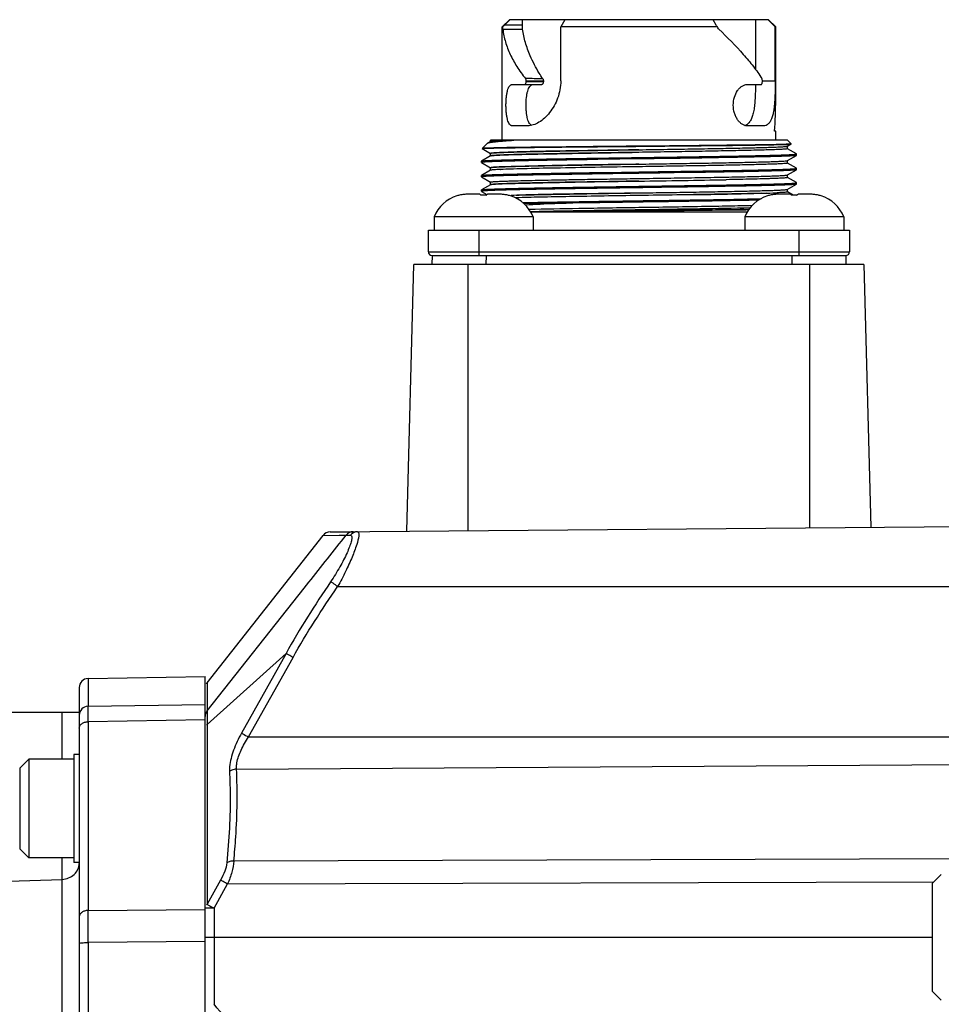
# Model space of a CAD drawing. Header units: millimetres. Extents: x 0 to 559, y 0 to 432.
# Tile 11 of 16: x 199 to 250, y 176 to 231. Entities that reach past the tile are written whole.
import ezdxf

# ---------------------------------------------------------------- set-up
doc = ezdxf.new("R2010")
doc.units = ezdxf.units.MM
doc.header["$LTSCALE"] = 30.734
doc.layers.add('ECM-B3M-C210DXF_CONTINUOUS_LINE', color=7, linetype='CONTINUOUS')
doc.layers.add('LQM37B48FFDBDXF_CONTINUOUS_LINE', color=7, linetype='CONTINUOUS')

msp = doc.modelspace()

# ---------------------------------------------------------------- linework, layer by layer
at = {"layer": 'ECM-B3M-C210DXF_CONTINUOUS_LINE', "color": 7, "linetype": 'Continuous'}
for p, q in [((223.428, 221.195), (223.428, 221.192)), ((224.699, 221.285), (224.069, 221.285)), ((225.758, 221.285), (225.129, 221.285)), ((226.4, 221.192), (226.4, 221.195)), ((240.688, 221.195), (240.688, 221.192)), ((241.959, 221.285), (241.329, 221.285)), ((243.018, 221.285), (242.389, 221.285)), ((243.66, 221.192), (243.66, 221.195)), ((222.164, 220.028), (222.164, 219.285)), ((227.664, 220.028), (222.164, 220.028)), ((227.664, 220.028), (227.664, 219.285)), ((239.424, 220.028), (239.424, 219.285)), ((244.924, 220.028), (239.424, 220.028)), ((244.924, 220.028), (244.924, 219.285)), ((222.053, 217.885), (222.044, 217.385)), ((224.575, 217.885), (242.512, 217.885)), ((245.035, 217.885), (245.044, 217.385)), ((220.656, 202.553), (221.044, 217.385)), ((246.044, 217.385), (221.044, 217.385)), ((246.044, 217.385), (246.426, 202.778)), ((216.386, 202.516), (257.841, 202.878)), ((216.411, 202.516), (217.67, 202.527)), ((209.551, 194.121), (215.997, 202.325)), ((215.997, 202.325), (216.89, 202.331)), ((216.89, 202.331), (217.281, 202.335)), ((202.935, 194.371), (209.444, 194.485)), ((209.444, 110.485), (209.444, 194.485)), ((202.444, 193.871), (202.444, 111.098)), ((202.444, 192.485), (170.144, 192.485)), ((199.144, 189.395), (199.644, 189.895)), ((199.644, 189.895), (199.644, 184.395)), ((202.144, 189.895), (199.644, 189.895)), ((202.144, 190.145), (202.144, 184.145)), ((202.444, 190.145), (202.144, 190.145)), ((199.144, 189.395), (199.144, 184.895)), ((199.144, 184.895), (199.644, 184.395)), ((202.144, 184.395), (199.644, 184.395)), ((202.444, 184.145), (202.144, 184.145)), ((250.344, 183.485), (249.844, 182.985)), ((249.844, 182.985), (249.844, 176.985)), ((250.344, 176.485), (249.844, 176.985))]:
    msp.add_line(p, q, dxfattribs=at)
at = {"layer": 'ECM-B3M-C210DXF_CONTINUOUS_LINE', "color": 9, "linetype": 'Continuous'}
for p, q in [((225.052, 217.885), (225.043, 217.385)), ((242.036, 217.885), (242.044, 217.385)), ((224.044, 217.385), (224.044, 202.583)), ((243.044, 202.749), (243.044, 217.385)), ((217.023, 202.01), (217.281, 202.335)), ((217.281, 202.334), (217.515, 202.328)), ((217.281, 202.334), (217.307, 202.333)), ((209.551, 192.57), (214.944, 199.389)), ((216.804, 199.485), (258.644, 199.485)), ((209.551, 191.815), (213.936, 195.761)), ((213.936, 195.761), (211.466, 191.337)), ((211.855, 191.119), (214.325, 195.543)), ((202.935, 194.371), (202.935, 192.823)), ((209.551, 194.121), (209.551, 181.82)), ((202.935, 192.823), (209.444, 192.931)), ((202.935, 192.546), (202.935, 192.823)), ((202.935, 192.799), (202.935, 192.823)), ((201.496, 189.895), (201.496, 192.485)), ((202.935, 191.964), (202.935, 192.614)), ((209.444, 192.072), (202.935, 191.964)), ((202.935, 191.964), (202.935, 181.474)), ((211.855, 191.119), (258.644, 191.119)), ((211.184, 189.339), (257.841, 189.639)), ((201.505, 184.31), (201.505, 184.393)), ((253.348, 184.35), (211.035, 184.222)), ((172.987, 182.242), (201.496, 183.206)), ((201.496, 126.535), (201.496, 183.206)), ((210.304, 183.17), (209.551, 181.82)), ((209.94, 181.601), (210.693, 182.951)), ((210.693, 182.951), (249.933, 183.073)), ((202.935, 181.474), (209.444, 181.527)), ((209.94, 181.601), (209.444, 181.601)), ((209.94, 181.601), (209.94, 176.262)), ((209.444, 179.746), (202.935, 179.694)), ((202.935, 179.694), (202.935, 125.276)), ((209.444, 179.985), (249.844, 179.985))]:
    msp.add_line(p, q, dxfattribs=at)
at = {"layer": 'ECM-B3M-C210DXF_CONTINUOUS_LINE', "color": 7, "linetype": 'Continuous'}
for centre, radius, start, end in [((224.021, 219.285), 2, 107.2501, 158.1806), ((224.031, 219.225), 2.058, 101.4168, 107.0617), ((224.038, 219.192), 2.091, 100.426, 101.4299), ((224.051, 219.119), 2.166, 94.7442, 100.3939), ((224.067, 218.906), 2.379, 89.9506, 94.7215), ((224.914, 215.625), 5.604, 89.4939, 91.5131), ((224.915, 215.67), 5.559, 88.4841, 89.5019), ((225.76, 218.905), 2.38, 85.2792, 90.0485), ((225.76, 218.906), 2.379, 85.2785, 90.0494), ((225.777, 219.119), 2.165, 79.6053, 85.2567), ((225.789, 219.191), 2.092, 78.5701, 79.5738), ((225.797, 219.225), 2.058, 72.9384, 78.5832), ((225.807, 219.285), 2, 21.8194, 72.7499), ((241.281, 219.285), 2, 107.2501, 158.1806), ((241.291, 219.225), 2.058, 101.4168, 107.0617), ((241.298, 219.192), 2.091, 100.426, 101.4299), ((241.311, 219.119), 2.166, 94.7442, 100.3939), ((241.327, 218.906), 2.379, 89.9506, 94.7215), ((242.174, 215.625), 5.604, 89.4939, 91.5131), ((242.175, 215.67), 5.559, 88.4841, 89.5019), ((243.02, 218.905), 2.38, 85.2792, 90.0485), ((243.02, 218.906), 2.379, 85.2785, 90.0494), ((243.037, 219.119), 2.165, 79.6053, 85.2567), ((243.049, 219.191), 2.092, 78.5701, 79.5738), ((243.057, 219.225), 2.058, 72.9384, 78.5832), ((243.067, 219.285), 2, 21.8194, 72.7499), ((216.391, 202.016), 0.5, 90.5, 142.0144), ((202.944, 193.871), 0.5, 91, 180), ((209.944, 193.812), 0.5, 141.8428, 151.3821)]:
    msp.add_arc(centre, radius, start, end, dxfattribs=at)
at = {"layer": 'ECM-B3M-C210DXF_CONTINUOUS_LINE', "color": 9, "linetype": 'Continuous'}
for centre, radius, start, end in [((217.675, 202.03), 0.497, 90.6385, 142.1989), ((209.791, 191.547), 0.36, 131.9621, 139.1267), ((209.807, 181.535), 0.383, 131.9317, 138.7), ((223.449, 206.253), 28.11, 240.367, 240.7396), ((257.228, 266.325), 97.028, 240.67658, 240.83198)]:
    msp.add_arc(centre, radius, start, end, dxfattribs=at)
at = {"layer": 'ECM-B3M-C210DXF_CONTINUOUS_LINE', "color": 7, "linetype": 'Continuous'}
for points, knots in [([(224.699, 221.285), (224.705, 221.285), (224.735, 221.278), (224.754, 221.249), (224.766, 221.227)], [0, 0, 0, 0, 0.189278, 1, 1, 1, 1]), ([(225.062, 221.227), (225.067, 221.236), (225.082, 221.261), (225.109, 221.285), (225.129, 221.285)], [0, 0, 0, 0, 0.336891, 1, 1, 1, 1]), ([(241.959, 221.285), (241.965, 221.285), (241.995, 221.278), (242.014, 221.249), (242.026, 221.227)], [0, 0, 0, 0, 0.189278, 1, 1, 1, 1]), ([(242.322, 221.227), (242.327, 221.236), (242.342, 221.261), (242.369, 221.285), (242.389, 221.285)], [0, 0, 0, 0, 0.336891, 1, 1, 1, 1]), ([(202.935, 192.823), (202.809, 192.821), (202.549, 192.714), (202.444, 192.452), (202.444, 192.326)], [0, 0, 0, 0, 0.500997, 1, 1, 1, 1])]:
    msp.add_open_spline(points, degree=3, knots=knots, dxfattribs=at)
at = {"layer": 'ECM-B3M-C210DXF_CONTINUOUS_LINE', "color": 9, "linetype": 'Continuous'}
for points in [[(217.904, 202.529), (217.758, 202.528), (217.602, 202.446), (217.515, 202.328)], [(214.944, 199.389), (215.637, 200.263), (216.33, 201.137), (217.023, 202.01)], [(217.515, 202.328), (217.538, 202.328), (217.563, 202.314), (217.574, 202.295)], [(214.325, 195.543), (215.082, 196.898), (215.932, 198.201), (216.804, 199.485)], [(209.551, 192.57), (209.484, 192.485), (209.444, 192.371), (209.444, 192.263)], [(210.846, 189.231), (210.828, 189.218), (210.811, 189.204), (210.795, 189.189)]]:
    msp.add_open_spline(points, degree=3, dxfattribs=at)
for points, knots in [([(217.904, 202.529), (217.919, 202.529), (217.951, 202.519), (217.977, 202.466), (217.985, 202.392), (217.982, 202.335), (217.978, 202.302)], [0, 0, 0, 0, 0.162993, 0.352126, 0.624578, 1, 1, 1, 1]), ([(217.574, 202.295), (217.595, 202.26), (217.597, 202.141), (217.553, 201.941), (217.46, 201.666), (217.261, 201.196), (216.92, 200.542), (216.596, 200.019), (216.416, 199.751)], [0, 0, 0, 0, 0.043274, 0.116971, 0.220504, 0.348925, 0.657799, 1, 1, 1, 1]), ([(217.978, 202.302), (217.961, 202.135), (217.847, 201.735), (217.6, 201.074), (217.244, 200.297), (216.96, 199.759), (216.804, 199.485)], [0, 0, 0, 0, 0.164091, 0.404198, 0.691642, 1, 1, 1, 1]), ([(216.416, 199.751), (215.978, 199.101), (215.115, 197.795), (214.317, 196.446), (213.936, 195.761)], [0, 0, 0, 0, 0.500028, 1, 1, 1, 1]), ([(216.804, 199.485), (216.763, 199.513), (216.633, 199.601), (216.503, 199.689), (216.416, 199.751)], [0, 0, 0, 0, 0.317519, 1, 1, 1, 1]), ([(214.325, 195.543), (214.287, 195.565), (214.157, 195.637), (214.027, 195.71), (213.936, 195.761)], [0, 0, 0, 0, 0.297551, 1, 1, 1, 1]), ([(202.444, 191.61), (202.444, 191.657), (202.474, 191.756), (202.588, 191.871), (202.749, 191.945), (202.872, 191.963), (202.935, 191.964)], [0, 0, 0, 0, 0.209592, 0.444802, 0.712244, 1, 1, 1, 1]), ([(211.466, 191.337), (211.295, 191.03), (211.009, 190.428), (210.83, 189.779), (210.802, 189.468)], [0, 0, 0, 0, 0.530638, 1, 1, 1, 1]), ([(211.207, 189.679), (211.249, 189.924), (211.43, 190.429), (211.698, 190.886), (211.855, 191.119)], [0, 0, 0, 0, 0.470147, 1, 1, 1, 1]), ([(211.466, 191.337), (211.488, 191.325), (211.618, 191.252), (211.748, 191.179), (211.855, 191.119)], [0, 0, 0, 0, 0.170089, 1, 1, 1, 1]), ([(210.802, 189.468), (210.8, 189.444), (210.793, 189.351), (210.791, 189.257), (210.795, 189.189)], [0, 0, 0, 0, 0.262564, 1, 1, 1, 1]), ([(211.184, 189.339), (211.182, 189.365), (211.179, 189.479), (211.192, 189.593), (211.207, 189.679)], [0, 0, 0, 0, 0.233008, 1, 1, 1, 1]), ([(210.795, 189.189), (210.815, 188.788), (210.864, 187.098), (210.774, 185.406), (210.646, 184.123)], [0, 0, 0, 0, 0.237214, 1, 1, 1, 1]), ([(211.184, 189.339), (211.094, 189.336), (210.974, 189.306), (210.87, 189.247), (210.846, 189.231)], [0, 0, 0, 0, 0.756643, 1, 1, 1, 1]), ([(211.035, 184.222), (211.079, 184.668), (211.22, 186.37), (211.247, 188.082), (211.184, 189.339)], [0, 0, 0, 0, 0.262778, 1, 1, 1, 1]), ([(201.496, 183.206), (201.498, 183.276), (201.504, 183.644), (201.505, 184.012), (201.505, 184.31)], [0, 0, 0, 0, 0.191453, 1, 1, 1, 1]), ([(201.496, 183.206), (201.739, 183.217), (202.11, 183.362), (202.393, 183.752), (202.444, 183.983), (202.444, 184.096)], [0, 0, 0, 0, 0.514428, 0.761041, 1, 1, 1, 1]), ([(210.646, 184.123), (210.631, 183.966), (210.537, 183.635), (210.393, 183.328), (210.304, 183.17)], [0, 0, 0, 0, 0.465647, 1, 1, 1, 1]), ([(211.035, 184.222), (210.962, 184.226), (210.826, 184.212), (210.696, 184.161), (210.646, 184.123)], [0, 0, 0, 0, 0.537589, 1, 1, 1, 1]), ([(211.035, 184.222), (211.019, 184.016), (210.93, 183.582), (210.784, 183.166), (210.693, 182.951)], [0, 0, 0, 0, 0.469603, 1, 1, 1, 1]), ([(210.693, 182.951), (210.654, 182.973), (210.524, 183.046), (210.395, 183.118), (210.304, 183.17)], [0, 0, 0, 0, 0.301716, 1, 1, 1, 1]), ([(202.935, 181.474), (202.872, 181.474), (202.749, 181.455), (202.588, 181.381), (202.474, 181.266), (202.444, 181.167), (202.444, 181.121)], [0, 0, 0, 0, 0.287651, 0.555056, 0.790373, 1, 1, 1, 1]), ([(202.935, 180.659), (202.935, 180.733), (202.935, 181.005), (202.935, 181.276), (202.935, 181.474)], [0, 0, 0, 0, 0.271465, 1, 1, 1, 1]), ([(202.935, 179.694), (202.935, 179.777), (202.935, 180.099), (202.935, 180.42), (202.935, 180.659)], [0, 0, 0, 0, 0.258262, 1, 1, 1, 1]), ([(202.444, 179.637), (202.444, 179.642), (202.459, 179.652), (202.504, 179.665), (202.605, 179.681), (202.756, 179.691), (202.872, 179.694), (202.935, 179.694)], [0, 0, 0, 0, 0.028843, 0.088248, 0.303286, 0.62323, 1, 1, 1, 1]), ([(213.176, 174.588), (212.581, 174.583), (211.309, 174.868), (210.326, 175.732), (209.94, 176.262)], [0, 0, 0, 0, 0.476092, 1, 1, 1, 1])]:
    msp.add_open_spline(points, degree=3, knots=knots, dxfattribs=at)
at = {"layer": 'LQM37B48FFDBDXF_CONTINUOUS_LINE', "color": 7, "linetype": 'Continuous'}
for p, q in [((226.344, 230.985), (225.944, 230.585)), ((226.075, 230.689), (226.37, 230.985)), ((240.744, 230.985), (226.344, 230.985)), ((227.069, 230.688), (227.069, 230.985)), ((229.423, 230.985), (229.2, 230.585)), ((237.83, 230.689), (237.664, 230.985)), ((240.019, 230.985), (240.019, 228.225)), ((240.717, 230.985), (241.117, 230.585)), ((240.744, 230.985), (241.144, 230.585)), ((225.944, 224.285), (225.944, 230.585)), ((225.973, 230.585), (225.944, 230.585)), ((227.069, 230.688), (226.075, 230.689)), ((229.2, 227.585), (229.2, 230.585)), ((237.903, 230.585), (229.2, 230.585)), ((241.117, 227.585), (241.117, 230.585)), ((241.144, 230.585), (241.117, 230.585)), ((241.144, 226.517), (241.144, 230.585)), ((226.513, 227.385), (228.142, 227.385)), ((227.283, 227.555), (227.283, 227.572)), ((228.239, 227.555), (228.239, 227.57)), ((239.559, 227.385), (240.33, 227.385)), ((240.405, 227.555), (240.405, 227.572)), ((227.376, 225.085), (226.513, 225.085)), ((240.474, 225.085), (239.559, 225.085)), ((241.144, 224.785), (241.078, 224.785)), ((241.144, 224.285), (241.144, 224.785)), ((224.835, 223.826), (225.124, 224.115)), ((224.836, 223.826), (224.836, 223.826)), ((224.838, 223.819), (224.837, 223.821)), ((224.838, 223.819), (225.294, 223.555)), ((225.124, 224.115), (225.135, 224.123)), ((225.297, 224.216), (225.136, 224.123)), ((225.294, 224.212), (225.294, 224.285)), ((241.794, 224.285), (225.294, 224.285)), ((227.357, 223.882), (227.229, 223.889)), ((227.744, 223.888), (227.744, 223.894)), ((229.259, 223.908), (229.223, 223.908)), ((229.223, 223.908), (229.259, 223.908)), ((231.257, 223.926), (231.257, 223.932)), ((232.183, 223.941), (232.183, 223.935)), ((239.307, 224.008), (239.307, 224.013)), ((241.791, 223.954), (241.996, 224.072)), ((241.999, 224.08), (241.794, 224.285)), ((241.794, 223.812), (241.794, 223.957)), ((241.996, 224.072), (241.998, 224.075)), ((225.297, 223.416), (224.797, 223.127)), ((225.294, 223.412), (225.294, 223.557)), ((241.79, 223.153), (242.291, 223.443)), ((241.791, 223.816), (241.794, 223.812)), ((242.291, 223.527), (241.791, 223.816)), ((242.294, 223.524), (242.291, 223.527)), ((242.294, 223.446), (242.291, 223.443)), ((242.294, 223.446), (242.294, 223.524)), ((224.794, 223.124), (224.797, 223.127)), ((224.794, 223.046), (224.794, 223.124)), ((224.794, 223.046), (224.797, 223.043)), ((224.797, 223.043), (225.294, 222.755)), ((225.294, 222.612), (225.294, 222.757)), ((225.517, 222.787), (225.518, 222.787)), ((225.521, 222.787), (225.519, 222.787)), ((230.965, 223.208), (230.962, 223.208)), ((231.255, 223.212), (230.965, 223.208)), ((232.183, 223.226), (231.255, 223.212)), ((232.477, 223.231), (232.183, 223.226)), ((233.544, 223.246), (232.477, 223.231)), ((241.794, 223.012), (241.794, 223.153)), ((242.291, 222.727), (241.794, 223.014)), ((242.294, 222.724), (242.291, 222.727)), ((242.294, 222.646), (242.294, 222.724)), ((224.794, 222.324), (224.797, 222.327)), ((224.794, 222.246), (224.794, 222.324)), ((224.794, 222.246), (224.797, 222.243)), ((225.294, 222.614), (224.797, 222.327)), ((224.797, 222.243), (225.297, 221.954)), ((225.854, 222.659), (225.872, 222.66)), ((225.874, 222.66), (225.854, 222.66)), ((231.019, 222.409), (230.952, 222.408)), ((230.96, 222.485), (231.018, 222.486)), ((231.018, 222.486), (231.594, 222.495)), ((231.588, 222.418), (231.019, 222.409)), ((231.769, 222.42), (231.588, 222.418)), ((231.594, 222.495), (233.544, 222.524)), ((235.493, 222.475), (235.318, 222.472)), ((236.068, 222.483), (235.493, 222.475)), ((236.126, 222.484), (236.068, 222.483)), ((241.791, 222.354), (242.291, 222.643)), ((241.791, 222.216), (241.794, 222.212)), ((242.291, 221.927), (241.791, 222.216)), ((241.794, 222.212), (241.794, 222.357)), ((242.294, 222.646), (242.291, 222.643)), ((225.294, 221.814), (224.797, 221.527)), ((225.294, 221.812), (225.294, 221.957)), ((225.297, 221.954), (225.294, 221.957)), ((241.786, 221.551), (242.291, 221.843)), ((242.294, 221.924), (242.291, 221.927)), ((242.294, 221.846), (242.291, 221.843)), ((242.294, 221.846), (242.294, 221.924)), ((224.794, 221.524), (224.797, 221.527)), ((224.794, 221.446), (224.794, 221.524)), ((224.794, 221.446), (224.797, 221.443)), ((224.797, 221.443), (225.095, 221.27)), ((226.726, 221.088), (226.672, 221.087)), ((236.331, 221.261), (236.567, 221.264)), ((236.57, 221.26), (236.332, 221.256)), ((241.793, 221.413), (241.794, 221.412)), ((241.794, 221.412), (241.794, 221.557)), ((242.115, 221.229), (241.794, 221.414)), ((241.794, 221.413), (241.794, 221.412)), ((227.126, 220.785), (229.496, 220.785)), ((239.55, 220.285), (227.538, 220.285)), ((228.244, 220.312), (228.244, 220.307)), ((221.844, 218.085), (221.844, 219.285)), ((221.844, 219.285), (245.244, 219.285)), ((245.244, 219.285), (245.244, 218.085)), ((222.044, 217.885), (245.044, 217.885))]:
    msp.add_line(p, q, dxfattribs=at)
at = {"layer": 'LQM37B48FFDBDXF_CONTINUOUS_LINE', "color": 9, "linetype": 'Continuous'}
for p, q in [((225.982, 230.451), (227.08, 230.451)), ((227.283, 227.555), (228.239, 227.555)), ((240.405, 227.585), (241.117, 227.585)), ((224.644, 219.285), (224.644, 217.885)), ((242.444, 217.885), (242.444, 219.285)), ((221.844, 218.085), (245.244, 218.085))]:
    msp.add_line(p, q, dxfattribs=at)
for centre, radius, start, end in [((226.47, 122.218), 105.496, 89.05786, 89.58052), ((227.448, 74.301), 153.271, 89.70456, 90.06197)]:
    msp.add_arc(centre, radius, start, end, dxfattribs=at)
at = {"layer": 'LQM37B48FFDBDXF_CONTINUOUS_LINE', "color": 7, "linetype": 'Continuous'}
for centre, radius, start, end in [((239.298, 225.546), 0.461, 286.5563, 296.0753), ((239.295, 225.551), 0.466, 296.0858, 298.9469), ((235.759, -181.129), 404.362, 91.00133, 91.13616), ((216.315, 1427.391), 1205.501, 270.818875, 271.049552), ((231.736, 614.301), 393.067, 270.70425, 270.84606), ((238.484, 292.134), 70.823, 271.5213, 272.01884), ((239.745, 256.468), 35.135, 272.0131, 272.4147), ((222.044, 218.085), 0.2, 180, 270), ((245.044, 218.085), 0.2, 270, 360)]:
    msp.add_arc(centre, radius, start, end, dxfattribs=at)
msp.add_ellipse((233.544, 226.517), major_axis=(0, 13.164), ratio=0.57735, start_param=-1.702758, end_param=-1.570796, dxfattribs=at)
for points, knots in [([(226.075, 230.689), (226.066, 230.68), (226.032, 230.646), (225.998, 230.611), (225.973, 230.585)], [0, 0, 0, 0, 0.253713, 1, 1, 1, 1]), ([(225.982, 230.451), (225.981, 230.46), (225.976, 230.505), (225.974, 230.55), (225.973, 230.585)], [0, 0, 0, 0, 0.209455, 1, 1, 1, 1]), ([(225.982, 230.451), (226.013, 230.213), (226.114, 229.736), (226.378, 229.038), (226.76, 228.357), (227.073, 227.926), (227.242, 227.71)], [0, 0, 0, 0, 0.235286, 0.477446, 0.730282, 1, 1, 1, 1]), ([(227.08, 230.451), (227.075, 230.486), (227.07, 230.565), (227.069, 230.644), (227.069, 230.688)], [0, 0, 0, 0, 0.44387, 1, 1, 1, 1]), ([(227.509, 228.972), (227.404, 229.216), (227.226, 229.701), (227.113, 230.205), (227.08, 230.451)], [0, 0, 0, 0, 0.517694, 1, 1, 1, 1]), ([(237.904, 230.585), (237.897, 230.593), (237.87, 230.626), (237.846, 230.661), (237.83, 230.689)], [0, 0, 0, 0, 0.260494, 1, 1, 1, 1]), ([(237.984, 230.451), (237.975, 230.46), (237.94, 230.498), (237.915, 230.547), (237.904, 230.585)], [0, 0, 0, 0, 0.240974, 1, 1, 1, 1]), ([(237.984, 230.451), (238.456, 230.005), (239.118, 229.333), (239.902, 228.404), (240.231, 227.942), (240.374, 227.71)], [0, 0, 0, 0, 0.534438, 0.775786, 1, 1, 1, 1]), ([(228.205, 227.699), (228.135, 227.803), (227.876, 228.211), (227.651, 228.642), (227.509, 228.972)], [0, 0, 0, 0, 0.258784, 1, 1, 1, 1]), ([(227.283, 227.572), (227.283, 227.598), (227.276, 227.647), (227.256, 227.693), (227.242, 227.71)], [0, 0, 0, 0, 0.538673, 1, 1, 1, 1]), ([(228.205, 227.699), (228.216, 227.681), (228.233, 227.639), (228.239, 227.594), (228.239, 227.57)], [0, 0, 0, 0, 0.468908, 1, 1, 1, 1]), ([(240.405, 227.572), (240.405, 227.598), (240.401, 227.646), (240.385, 227.692), (240.374, 227.71)], [0, 0, 0, 0, 0.547634, 1, 1, 1, 1]), ([(226.513, 225.085), (226.499, 225.085), (226.47, 225.089), (226.413, 225.114), (226.348, 225.178), (226.288, 225.287), (226.24, 225.431), (226.203, 225.604), (226.176, 225.8), (226.161, 226.013), (226.155, 226.235), (226.161, 226.456), (226.177, 226.669), (226.203, 226.866), (226.24, 227.039), (226.288, 227.182), (226.348, 227.292), (226.413, 227.356), (226.47, 227.381), (226.499, 227.385), (226.513, 227.385)], [0, 0, 0, 0, 0.016588, 0.033642, 0.072289, 0.120549, 0.179775, 0.249482, 0.327741, 0.412177, 0.499985, 0.587787, 0.672215, 0.7505, 0.820237, 0.87947, 0.927706, 0.966347, 0.983411, 1, 1, 1, 1]), ([(227.188, 227.385), (227.2, 227.385), (227.229, 227.397), (227.259, 227.437), (227.278, 227.491), (227.283, 227.533), (227.283, 227.555)], [0, 0, 0, 0, 0.181254, 0.40922, 0.689005, 1, 1, 1, 1]), ([(227.58, 225.11), (227.517, 225.144), (227.44, 225.245), (227.375, 225.405), (227.333, 225.563), (227.302, 225.742), (227.275, 226.009), (227.268, 226.35), (227.293, 226.686), (227.338, 226.931), (227.381, 227.085), (227.437, 227.211), (227.505, 227.308), (227.587, 227.37), (227.65, 227.385), (227.68, 227.385)], [0, 0, 0, 0, 0.085751, 0.141874, 0.207105, 0.280232, 0.359523, 0.527196, 0.688454, 0.760618, 0.824632, 0.879369, 0.9252, 0.964096, 1, 1, 1, 1]), ([(229.2, 227.585), (229.2, 227.42), (229.169, 227.093), (229.041, 226.625), (228.845, 226.197), (228.597, 225.822), (228.312, 225.513), (228.006, 225.279), (227.694, 225.127), (227.478, 225.085), (227.376, 225.085)], [0, 0, 0, 0, 0.147086, 0.291916, 0.43244, 0.566532, 0.691928, 0.806626, 0.909229, 1, 1, 1, 1]), ([(228.239, 227.555), (228.239, 227.533), (228.234, 227.491), (228.214, 227.436), (228.184, 227.397), (228.155, 227.385), (228.142, 227.385)], [0, 0, 0, 0, 0.309607, 0.588661, 0.817116, 1, 1, 1, 1]), ([(239.559, 225.085), (239.512, 225.085), (239.413, 225.102), (239.272, 225.172), (239.14, 225.28), (239.021, 225.424), (238.921, 225.598), (238.818, 225.866), (238.763, 226.235), (238.828, 226.669), (238.976, 226.991), (239.139, 227.189), (239.272, 227.298), (239.413, 227.367), (239.512, 227.385), (239.559, 227.385)], [0, 0, 0, 0, 0.046919, 0.098006, 0.154314, 0.215979, 0.282527, 0.352926, 0.500187, 0.647445, 0.784012, 0.845685, 0.901989, 0.953078, 1, 1, 1, 1]), ([(240.018, 227.385), (240.017, 227.252), (240.013, 226.992), (239.999, 226.615), (239.973, 226.264), (239.932, 225.947), (239.872, 225.671), (239.788, 225.441), (239.676, 225.259), (239.574, 225.173), (239.521, 225.143)], [0, 0, 0, 0, 0.168165, 0.328743, 0.478055, 0.613176, 0.732332, 0.83497, 0.922627, 1, 1, 1, 1]), ([(240.33, 227.385), (240.341, 227.385), (240.358, 227.394), (240.373, 227.414), (240.389, 227.444), (240.402, 227.492), (240.405, 227.533), (240.405, 227.555)], [0, 0, 0, 0, 0.159929, 0.262361, 0.382721, 0.671484, 1, 1, 1, 1]), ([(241.117, 227.585), (241.117, 227.402), (241.113, 227.046), (241.1, 226.691), (241.09, 226.519)], [0, 0, 0, 0, 0.514392, 1, 1, 1, 1]), ([(241.09, 226.519), (241.083, 226.417), (241.069, 226.222), (241.035, 225.945), (240.988, 225.7), (240.925, 225.49), (240.844, 225.319), (240.742, 225.187), (240.617, 225.103), (240.521, 225.085), (240.474, 225.085)], [0, 0, 0, 0, 0.181721, 0.347711, 0.495806, 0.62507, 0.736104, 0.831458, 0.916483, 1, 1, 1, 1]), ([(224.864, 223.831), (224.86, 223.831), (224.854, 223.83), (224.845, 223.829), (224.839, 223.828), (224.836, 223.827), (224.835, 223.826)], [0, 0, 0, 0, 0.401141, 0.700862, 0.899616, 1, 1, 1, 1]), ([(224.837, 223.821), (224.837, 223.822), (224.838, 223.822), (224.839, 223.823), (224.839, 223.823)], [0, 0, 0, 0, 0.67237, 1, 1, 1, 1]), ([(224.839, 223.823), (224.842, 223.824), (224.85, 223.826), (224.859, 223.827), (224.864, 223.828)], [0, 0, 0, 0, 0.374445, 1, 1, 1, 1]), ([(229.223, 223.908), (228.929, 223.905), (228.367, 223.9), (227.566, 223.893), (226.852, 223.885), (226.236, 223.875), (225.726, 223.863), (225.33, 223.851), (225.075, 223.843), (224.934, 223.836), (224.884, 223.833), (224.864, 223.831)], [0, 0, 0, 0, 0.20221, 0.386747, 0.551177, 0.693303, 0.811061, 0.902462, 0.965662, 0.986453, 1, 1, 1, 1]), ([(224.864, 223.828), (224.883, 223.831), (224.933, 223.835), (225.022, 223.84), (225.144, 223.845), (225.368, 223.851), (225.724, 223.857), (226.235, 223.865), (226.852, 223.874), (227.565, 223.885), (228.367, 223.898), (228.929, 223.905), (229.223, 223.908)], [0, 0, 0, 0, 0.0134, 0.03404, 0.061914, 0.09705, 0.188562, 0.306514, 0.448724, 0.613139, 0.797676, 1, 1, 1, 1]), ([(225.135, 224.123), (225.142, 224.127), (225.16, 224.135), (225.209, 224.15), (225.294, 224.168), (225.424, 224.187), (225.591, 224.207), (225.794, 224.226), (226.135, 224.254), (226.409, 224.273), (226.602, 224.285)], [0, 0, 0, 0, 0.016744, 0.039463, 0.103399, 0.192253, 0.305861, 0.44392, 0.606069, 1, 1, 1, 1]), ([(226.602, 224.285), (226.507, 224.282), (226.326, 224.277), (226.073, 224.268), (225.854, 224.26), (225.671, 224.251), (225.541, 224.244), (225.456, 224.237), (225.406, 224.233), (225.365, 224.229), (225.334, 224.225), (225.312, 224.221), (225.301, 224.218), (225.297, 224.216)], [0, 0, 0, 0, 0.219448, 0.413494, 0.581043, 0.721323, 0.833734, 0.879332, 0.9178, 0.949099, 0.973201, 0.990123, 1, 1, 1, 1]), ([(241.979, 224.075), (241.961, 224.073), (241.914, 224.07), (241.828, 224.065), (241.708, 224.06), (241.484, 224.051), (241.125, 224.04), (240.603, 224.029), (239.967, 224.02), (239.226, 224.012), (238.395, 224.003), (237.487, 223.992), (236.515, 223.98), (235.137, 223.965), (233.376, 223.952), (231.294, 223.933), (229.922, 223.915), (229.259, 223.908)], [0, 0, 0, 0, 0.004215, 0.011056, 0.020494, 0.03249, 0.063996, 0.105206, 0.155538, 0.214064, 0.279745, 0.35153, 0.42832, 0.508939, 0.67651, 0.843635, 1, 1, 1, 1]), ([(229.259, 223.908), (229.582, 223.912), (230.245, 223.918), (231.618, 223.929), (233.377, 223.945), (235.464, 223.97), (237.147, 223.983), (238.397, 223.996), (239.228, 224.007), (239.969, 224.018), (240.605, 224.03), (241.064, 224.037), (241.372, 224.043), (241.556, 224.047), (241.707, 224.051), (241.827, 224.056), (241.913, 224.061), (241.96, 224.065), (241.978, 224.068)], [0, 0, 0, 0, 0.076238, 0.156461, 0.323648, 0.491281, 0.648686, 0.720464, 0.786167, 0.844734, 0.895078, 0.936218, 0.953151, 0.967602, 0.979542, 0.988941, 0.99577, 1, 1, 1, 1]), ([(233.544, 223.757), (234.071, 223.766), (235.107, 223.782), (236.383, 223.802), (237.361, 223.818), (238.045, 223.831), (238.688, 223.843), (239.282, 223.855), (239.823, 223.867), (240.306, 223.88), (240.726, 223.892), (241.034, 223.902), (241.247, 223.91), (241.379, 223.917), (241.494, 223.923), (241.59, 223.929), (241.667, 223.935), (241.725, 223.941), (241.762, 223.946), (241.782, 223.95), (241.789, 223.952), (241.791, 223.954)], [0, 0, 0, 0, 0.191847, 0.376556, 0.464082, 0.547288, 0.625399, 0.697692, 0.763492, 0.822187, 0.873234, 0.916155, 0.934443, 0.950556, 0.964461, 0.976124, 0.985518, 0.992628, 0.997446, 0.999001, 1, 1, 1, 1]), ([(241.978, 224.068), (241.982, 224.068), (241.988, 224.069), (241.994, 224.071), (241.996, 224.072)], [0, 0, 0, 0, 0.63054, 1, 1, 1, 1]), ([(241.994, 224.077), (241.993, 224.077), (241.988, 224.076), (241.983, 224.076), (241.979, 224.075)], [0, 0, 0, 0, 0.187079, 1, 1, 1, 1]), ([(241.999, 224.08), (241.999, 224.08), (241.999, 224.079), (241.997, 224.078), (241.995, 224.078), (241.994, 224.077)], [0, 0, 0, 0, 0.111102, 0.399496, 1, 1, 1, 1]), ([(224.797, 223.127), (224.799, 223.128), (224.806, 223.13), (224.827, 223.135), (224.865, 223.14), (224.926, 223.146), (225.008, 223.152), (225.109, 223.158), (225.23, 223.164), (225.371, 223.17), (225.596, 223.179), (225.923, 223.189), (226.368, 223.201), (226.879, 223.214), (227.453, 223.226), (228.084, 223.238), (228.766, 223.25), (229.492, 223.262), (230.53, 223.279), (231.884, 223.299), (232.984, 223.316), (233.544, 223.324)], [0, 0, 0, 0, 0.000959, 0.002475, 0.007223, 0.014269, 0.023606, 0.035217, 0.049076, 0.065148, 0.083401, 0.126267, 0.17728, 0.235962, 0.301768, 0.374086, 0.452238, 0.535499, 0.623094, 0.807967, 1, 1, 1, 1]), ([(225.294, 223.557), (225.294, 223.56), (225.304, 223.564), (225.311, 223.566), (225.317, 223.567)], [0, 0, 0, 0, 0.293951, 1, 1, 1, 1]), ([(225.317, 223.422), (225.311, 223.421), (225.304, 223.419), (225.294, 223.415), (225.294, 223.412)], [0, 0, 0, 0, 0.702304, 1, 1, 1, 1]), ([(225.317, 223.567), (225.329, 223.569), (225.36, 223.574), (225.446, 223.582), (225.598, 223.592), (225.831, 223.604), (226.132, 223.615), (226.498, 223.627), (226.925, 223.639), (227.41, 223.651), (228.159, 223.667), (229.205, 223.687), (230.564, 223.711), (232.028, 223.734), (233.033, 223.75), (233.544, 223.757)], [0, 0, 0, 0, 0.004641, 0.011439, 0.031469, 0.059945, 0.096627, 0.141195, 0.193264, 0.252378, 0.318022, 0.466556, 0.633691, 0.813589, 1, 1, 1, 1]), ([(225.317, 223.422), (225.33, 223.425), (225.362, 223.43), (225.449, 223.44), (225.602, 223.451), (225.836, 223.464), (226.138, 223.476), (226.502, 223.487), (226.928, 223.498), (227.411, 223.508), (227.947, 223.519), (228.534, 223.529), (229.4, 223.545), (230.563, 223.569), (232.027, 223.595), (233.033, 223.611), (233.544, 223.618)], [0, 0, 0, 0, 0.004741, 0.011666, 0.031951, 0.060596, 0.097334, 0.141816, 0.193661, 0.252488, 0.317865, 0.389299, 0.466204, 0.633565, 0.813604, 1, 1, 1, 1]), ([(233.544, 223.612), (233.033, 223.604), (232.028, 223.589), (230.565, 223.565), (229.206, 223.542), (228.16, 223.522), (227.411, 223.506), (226.926, 223.494), (226.499, 223.482), (226.133, 223.471), (225.832, 223.459), (225.598, 223.448), (225.447, 223.438), (225.361, 223.429), (225.33, 223.425), (225.317, 223.422)], [0, 0, 0, 0, 0.186371, 0.366235, 0.533343, 0.681864, 0.747506, 0.806623, 0.858699, 0.903278, 0.939976, 0.968473, 0.98853, 0.995342, 1, 1, 1, 1]), ([(233.544, 223.757), (233.03, 223.747), (232.02, 223.728), (230.55, 223.705), (229.184, 223.684), (228.134, 223.667), (227.383, 223.65), (226.901, 223.636), (226.478, 223.622), (226.117, 223.609), (225.821, 223.596), (225.592, 223.584), (225.444, 223.575), (225.36, 223.568), (225.33, 223.564), (225.318, 223.562)], [0, 0, 0, 0, 0.187348, 0.368184, 0.536249, 0.685435, 0.751011, 0.809789, 0.861344, 0.905323, 0.941418, 0.969366, 0.98896, 0.995561, 1, 1, 1, 1]), ([(241.794, 223.812), (241.794, 223.811), (241.79, 223.808), (241.783, 223.806), (241.77, 223.802), (241.744, 223.798), (241.698, 223.792), (241.629, 223.786), (241.54, 223.78), (241.432, 223.774), (241.305, 223.768), (241.16, 223.762), (240.996, 223.756), (240.742, 223.747), (240.382, 223.736), (239.901, 223.724), (239.359, 223.712), (238.761, 223.699), (238.113, 223.687), (237.42, 223.674), (236.429, 223.658), (235.133, 223.636), (234.08, 223.621), (233.544, 223.612)], [0, 0, 0, 0, 0.000485, 0.001465, 0.003018, 0.005157, 0.01121, 0.01963, 0.030403, 0.043506, 0.05891, 0.076578, 0.096469, 0.118535, 0.168974, 0.227412, 0.293286, 0.365965, 0.444748, 0.528876, 0.61754, 0.805026, 1, 1, 1, 1]), ([(233.544, 223.324), (234.113, 223.332), (235.229, 223.348), (236.604, 223.369), (237.655, 223.386), (238.39, 223.398), (239.077, 223.411), (239.711, 223.423), (240.286, 223.435), (240.796, 223.447), (241.178, 223.458), (241.447, 223.467), (241.621, 223.473), (241.776, 223.479), (241.91, 223.486), (242.025, 223.492), (242.119, 223.498), (242.192, 223.504), (242.241, 223.509), (242.268, 223.514), (242.282, 223.517), (242.29, 223.519), (242.294, 223.522), (242.294, 223.524)], [0, 0, 0, 0, 0.194995, 0.382485, 0.471156, 0.555288, 0.634074, 0.706757, 0.772635, 0.831074, 0.881515, 0.903581, 0.923473, 0.94114, 0.956542, 0.969644, 0.980415, 0.988831, 0.99488, 0.997015, 0.998562, 0.999533, 1, 1, 1, 1]), ([(242.291, 223.443), (242.289, 223.441), (242.282, 223.439), (242.261, 223.434), (242.223, 223.43), (242.161, 223.424), (242.08, 223.418), (241.979, 223.412), (241.858, 223.405), (241.717, 223.399), (241.492, 223.391), (241.165, 223.38), (240.72, 223.368), (240.208, 223.356), (239.635, 223.344), (239.004, 223.332), (238.322, 223.32), (237.596, 223.307), (236.558, 223.29), (235.203, 223.27), (234.104, 223.254), (233.544, 223.246)], [0, 0, 0, 0, 0.000959, 0.002475, 0.007223, 0.014269, 0.023606, 0.035217, 0.049076, 0.065148, 0.083401, 0.126267, 0.17728, 0.235962, 0.301768, 0.374086, 0.452238, 0.535499, 0.623094, 0.807967, 1, 1, 1, 1]), ([(227.741, 223.154), (227.522, 223.149), (227.106, 223.141), (226.522, 223.128), (226.083, 223.116), (225.773, 223.107), (225.572, 223.1), (225.394, 223.093), (225.238, 223.087), (225.106, 223.08), (224.997, 223.074), (224.921, 223.068), (224.872, 223.063), (224.845, 223.06), (224.823, 223.057), (224.808, 223.053), (224.799, 223.051), (224.794, 223.047), (224.794, 223.046)], [0, 0, 0, 0, 0.223177, 0.42192, 0.594012, 0.66945, 0.737534, 0.798074, 0.850893, 0.895856, 0.932841, 0.961748, 0.973154, 0.982523, 0.989852, 0.99515, 0.998459, 1, 1, 1, 1]), ([(225.294, 222.757), (225.294, 222.76), (225.304, 222.764), (225.311, 222.766), (225.317, 222.767)], [0, 0, 0, 0, 0.294446, 1, 1, 1, 1]), ([(225.317, 222.767), (225.341, 222.772), (225.408, 222.779), (225.475, 222.784), (225.517, 222.787)], [0, 0, 0, 0, 0.373481, 1, 1, 1, 1]), ([(225.519, 222.787), (225.479, 222.785), (225.415, 222.78), (225.351, 222.772), (225.327, 222.767)], [0, 0, 0, 0, 0.619367, 1, 1, 1, 1]), ([(225.518, 222.787), (225.661, 222.797), (226.018, 222.812), (226.654, 222.832), (227.481, 222.853), (228.478, 222.873), (229.615, 222.894), (231.32, 222.923), (232.642, 222.944), (233.544, 222.957)], [0, 0, 0, 0, 0.053591, 0.133531, 0.237604, 0.362914, 0.505973, 0.662799, 1, 1, 1, 1]), ([(233.544, 222.948), (233.087, 222.943), (232.186, 222.932), (230.866, 222.916), (229.622, 222.894), (228.49, 222.867), (227.496, 222.842), (226.668, 222.823), (226.091, 222.809), (225.729, 222.798), (225.584, 222.791), (225.521, 222.787)], [0, 0, 0, 0, 0.170797, 0.336967, 0.493429, 0.635737, 0.760535, 0.864808, 0.94563, 0.976305, 1, 1, 1, 1]), ([(233.544, 222.812), (232.735, 222.8), (231.19, 222.776), (229.044, 222.74), (227.474, 222.709), (226.463, 222.682), (226.053, 222.668), (225.874, 222.66)], [0, 0, 0, 0, 0.316204, 0.604464, 0.839309, 0.929981, 1, 1, 1, 1]), ([(230.961, 223.208), (230.763, 223.205), (230.007, 223.193), (229.251, 223.181), (228.693, 223.171)], [0, 0, 0, 0, 0.262192, 1, 1, 1, 1]), ([(233.544, 222.957), (234.055, 222.965), (235.06, 222.981), (236.522, 223.004), (237.881, 223.027), (238.927, 223.048), (239.677, 223.064), (240.162, 223.076), (240.589, 223.087), (240.955, 223.099), (241.256, 223.11), (241.489, 223.122), (241.641, 223.132), (241.727, 223.141), (241.758, 223.145), (241.771, 223.148)], [0, 0, 0, 0, 0.186358, 0.36621, 0.53331, 0.681826, 0.747468, 0.806586, 0.858665, 0.903247, 0.939951, 0.968455, 0.98852, 0.995337, 1, 1, 1, 1]), ([(241.771, 223.003), (241.759, 223), (241.728, 222.996), (241.642, 222.987), (241.49, 222.977), (241.257, 222.966), (240.956, 222.954), (240.591, 222.943), (240.164, 222.931), (239.679, 222.919), (238.929, 222.902), (237.883, 222.882), (236.524, 222.859), (235.06, 222.835), (234.055, 222.82), (233.544, 222.812)], [0, 0, 0, 0, 0.004632, 0.01142, 0.031435, 0.059898, 0.09657, 0.14113, 0.193194, 0.252306, 0.317951, 0.466494, 0.633644, 0.813565, 1, 1, 1, 1]), ([(233.544, 222.524), (234.113, 222.532), (235.229, 222.548), (236.604, 222.569), (237.655, 222.586), (238.39, 222.598), (239.077, 222.611), (239.711, 222.623), (240.286, 222.635), (240.796, 222.647), (241.178, 222.658), (241.447, 222.667), (241.621, 222.673), (241.776, 222.679), (241.91, 222.686), (242.025, 222.692), (242.119, 222.698), (242.192, 222.704), (242.241, 222.709), (242.268, 222.714), (242.282, 222.717), (242.29, 222.719), (242.294, 222.722), (242.294, 222.724)], [0, 0, 0, 0, 0.194995, 0.382485, 0.471156, 0.555288, 0.634074, 0.706757, 0.772635, 0.831074, 0.881515, 0.903581, 0.923473, 0.94114, 0.956542, 0.969645, 0.980415, 0.988831, 0.99488, 0.997016, 0.998562, 0.999533, 1, 1, 1, 1]), ([(241.771, 223.148), (241.776, 223.149), (241.784, 223.15), (241.792, 223.154), (241.794, 223.156), (241.794, 223.157)], [0, 0, 0, 0, 0.691996, 0.887482, 1, 1, 1, 1]), ([(241.794, 223.012), (241.794, 223.01), (241.784, 223.005), (241.777, 223.004), (241.771, 223.003)], [0, 0, 0, 0, 0.294257, 1, 1, 1, 1]), ([(230.952, 222.408), (230.522, 222.401), (229.696, 222.388), (228.686, 222.372), (227.935, 222.357), (227.422, 222.347), (226.947, 222.337), (226.514, 222.328), (226.126, 222.318), (225.784, 222.307), (225.491, 222.297), (225.278, 222.289), (225.134, 222.282), (225.045, 222.277), (224.97, 222.272), (224.908, 222.267), (224.86, 222.262), (224.826, 222.257), (224.805, 222.253), (224.796, 222.249), (224.794, 222.247), (224.794, 222.246)], [0, 0, 0, 0, 0.209108, 0.402377, 0.491538, 0.574957, 0.652108, 0.722506, 0.785708, 0.841317, 0.888986, 0.928412, 0.944957, 0.959356, 0.971584, 0.981627, 0.989473, 0.995117, 0.998569, 0.999503, 1, 1, 1, 1]), ([(224.797, 222.327), (224.801, 222.329), (224.816, 222.333), (224.844, 222.338), (224.886, 222.342), (224.941, 222.347), (225.008, 222.352), (225.124, 222.359), (225.301, 222.368), (225.55, 222.377), (225.848, 222.387), (226.193, 222.397), (226.582, 222.406), (227.013, 222.416), (227.664, 222.43), (228.563, 222.446), (229.726, 222.466), (230.538, 222.479), (230.96, 222.485)], [0, 0, 0, 0, 0.002577, 0.007245, 0.014031, 0.022934, 0.033947, 0.047057, 0.079483, 0.120018, 0.168421, 0.224402, 0.287621, 0.357698, 0.434205, 0.604624, 0.794756, 1, 1, 1, 1]), ([(225.854, 222.66), (225.788, 222.657), (225.669, 222.651), (225.513, 222.642), (225.4, 222.633), (225.34, 222.626), (225.317, 222.622)], [0, 0, 0, 0, 0.371013, 0.662269, 0.872197, 1, 1, 1, 1]), ([(233.544, 222.444), (233.395, 222.442), (232.803, 222.434), (232.212, 222.427), (231.769, 222.42)], [0, 0, 0, 0, 0.251512, 1, 1, 1, 1]), ([(235.318, 222.472), (235.172, 222.47), (234.58, 222.461), (233.989, 222.452), (233.544, 222.445)], [0, 0, 0, 0, 0.24773, 1, 1, 1, 1]), ([(233.544, 222.157), (234.071, 222.165), (235.107, 222.182), (236.383, 222.202), (237.361, 222.218), (238.045, 222.231), (238.688, 222.243), (239.282, 222.255), (239.823, 222.267), (240.306, 222.28), (240.726, 222.292), (241.034, 222.302), (241.247, 222.31), (241.379, 222.317), (241.494, 222.323), (241.59, 222.329), (241.667, 222.335), (241.725, 222.341), (241.762, 222.346), (241.782, 222.35), (241.789, 222.352), (241.791, 222.354)], [0, 0, 0, 0, 0.191841, 0.376558, 0.464083, 0.547289, 0.625401, 0.697694, 0.763494, 0.822189, 0.873235, 0.916156, 0.934444, 0.950558, 0.964463, 0.976125, 0.985521, 0.99263, 0.997447, 0.999001, 1, 1, 1, 1]), ([(242.291, 222.643), (242.287, 222.64), (242.272, 222.637), (242.243, 222.632), (242.202, 222.627), (242.147, 222.623), (242.079, 222.618), (241.963, 222.611), (241.787, 222.602), (241.537, 222.592), (241.239, 222.583), (240.895, 222.573), (240.506, 222.563), (240.074, 222.553), (239.423, 222.539), (238.524, 222.523), (237.361, 222.503), (236.548, 222.49), (236.126, 222.484)], [0, 0, 0, 0, 0.002577, 0.007245, 0.014031, 0.022935, 0.033948, 0.047058, 0.079485, 0.120021, 0.168426, 0.224408, 0.287628, 0.357705, 0.434212, 0.604632, 0.794762, 1, 1, 1, 1]), ([(241.794, 222.212), (241.794, 222.211), (241.788, 222.207), (241.778, 222.204), (241.759, 222.2), (241.735, 222.197), (241.702, 222.193), (241.646, 222.188), (241.557, 222.181), (241.43, 222.174), (241.276, 222.167), (241.095, 222.159), (240.887, 222.152), (240.655, 222.144), (240.296, 222.134), (239.79, 222.121), (239.121, 222.107), (238.647, 222.097), (238.397, 222.092)], [0, 0, 0, 0, 0.001523, 0.004861, 0.010226, 0.017653, 0.027146, 0.038704, 0.067988, 0.105427, 0.150889, 0.204232, 0.265268, 0.333784, 0.40955, 0.581742, 0.77947, 1, 1, 1, 1]), ([(233.544, 221.646), (232.975, 221.637), (231.859, 221.622), (230.484, 221.6), (229.432, 221.584), (228.698, 221.572), (228.011, 221.559), (227.377, 221.546), (226.802, 221.534), (226.292, 221.522), (225.91, 221.511), (225.64, 221.503), (225.466, 221.496), (225.312, 221.49), (225.177, 221.484), (225.063, 221.478), (224.969, 221.472), (224.896, 221.466), (224.847, 221.46), (224.819, 221.456), (224.806, 221.453), (224.798, 221.45), (224.794, 221.447), (224.794, 221.446)], [0, 0, 0, 0, 0.194995, 0.382485, 0.471156, 0.555289, 0.634075, 0.706757, 0.772636, 0.831074, 0.881515, 0.903581, 0.923473, 0.94114, 0.956542, 0.969645, 0.980415, 0.988831, 0.99488, 0.997016, 0.998562, 0.999533, 1, 1, 1, 1]), ([(224.797, 221.527), (224.799, 221.528), (224.806, 221.53), (224.827, 221.535), (224.865, 221.54), (224.926, 221.546), (225.008, 221.552), (225.109, 221.558), (225.23, 221.564), (225.371, 221.57), (225.596, 221.579), (225.923, 221.589), (226.368, 221.601), (226.879, 221.614), (227.453, 221.626), (228.084, 221.638), (228.766, 221.65), (229.492, 221.662), (230.53, 221.679), (231.884, 221.699), (232.984, 221.716), (233.544, 221.724)], [0, 0, 0, 0, 0.000959, 0.002475, 0.007223, 0.014269, 0.023606, 0.035217, 0.049075, 0.065148, 0.0834, 0.126267, 0.177279, 0.235961, 0.301768, 0.374085, 0.452238, 0.535499, 0.623094, 0.807967, 1, 1, 1, 1]), ([(225.294, 221.957), (225.294, 221.959), (225.3, 221.963), (225.31, 221.965), (225.328, 221.969), (225.353, 221.973), (225.385, 221.977), (225.442, 221.982), (225.531, 221.988), (225.658, 221.995), (225.812, 222.003), (225.993, 222.01), (226.2, 222.018), (226.433, 222.025), (226.792, 222.036), (227.297, 222.048), (227.967, 222.063), (228.441, 222.073), (228.691, 222.077)], [0, 0, 0, 0, 0.001523, 0.004861, 0.010226, 0.017652, 0.027146, 0.038704, 0.067987, 0.105425, 0.150888, 0.20423, 0.265266, 0.333781, 0.409547, 0.58174, 0.779468, 1, 1, 1, 1]), ([(228.242, 221.924), (228.041, 221.92), (227.658, 221.911), (227.116, 221.899), (226.637, 221.886), (226.228, 221.874), (225.89, 221.861), (225.656, 221.85), (225.508, 221.841), (225.426, 221.835), (225.365, 221.829), (225.331, 221.824), (225.317, 221.822)], [0, 0, 0, 0, 0.206014, 0.391992, 0.556082, 0.696664, 0.812347, 0.901983, 0.936758, 0.964715, 0.985804, 1, 1, 1, 1]), ([(225.32, 221.826), (225.332, 221.829), (225.362, 221.834), (225.416, 221.84), (225.488, 221.847), (225.617, 221.856), (225.822, 221.866), (226.117, 221.876), (226.477, 221.885), (226.9, 221.895), (227.382, 221.905), (228.133, 221.922), (229.183, 221.945), (230.55, 221.972), (232.02, 221.995), (233.03, 222.007), (233.544, 222.013)], [0, 0, 0, 0, 0.004471, 0.011074, 0.019795, 0.030613, 0.058457, 0.094439, 0.138321, 0.189825, 0.248635, 0.314307, 0.463652, 0.631769, 0.812604, 1, 1, 1, 1]), ([(233.544, 222.013), (233.066, 222.005), (231.299, 221.977), (229.532, 221.95), (228.242, 221.924)], [0, 0, 0, 0, 0.270141, 1, 1, 1, 1]), ([(228.691, 222.077), (229.059, 222.084), (229.826, 222.098), (231.013, 222.118), (232.263, 222.138), (233.113, 222.151), (233.544, 222.157)], [0, 0, 0, 0, 0.227587, 0.474227, 0.733828, 1, 1, 1, 1]), ([(233.544, 221.724), (234.113, 221.732), (235.229, 221.748), (236.604, 221.769), (237.655, 221.786), (238.39, 221.798), (239.077, 221.811), (239.711, 221.823), (240.286, 221.835), (240.796, 221.847), (241.178, 221.858), (241.447, 221.867), (241.621, 221.873), (241.776, 221.879), (241.91, 221.886), (242.025, 221.892), (242.119, 221.898), (242.192, 221.904), (242.241, 221.909), (242.268, 221.914), (242.282, 221.917), (242.29, 221.919), (242.294, 221.922), (242.294, 221.924)], [0, 0, 0, 0, 0.194995, 0.382485, 0.471156, 0.555289, 0.634075, 0.706757, 0.772636, 0.831075, 0.881516, 0.903581, 0.923473, 0.94114, 0.956542, 0.969645, 0.980415, 0.988831, 0.99488, 0.997016, 0.998562, 0.999533, 1, 1, 1, 1]), ([(242.291, 221.843), (242.289, 221.841), (242.282, 221.839), (242.261, 221.834), (242.223, 221.83), (242.161, 221.824), (242.08, 221.818), (241.979, 221.812), (241.858, 221.805), (241.717, 221.799), (241.492, 221.791), (241.165, 221.78), (240.72, 221.768), (240.208, 221.756), (239.635, 221.744), (239.004, 221.732), (238.322, 221.72), (237.596, 221.707), (236.558, 221.69), (235.203, 221.671), (234.104, 221.654), (233.544, 221.646)], [0, 0, 0, 0, 0.000959, 0.002475, 0.007223, 0.014269, 0.023606, 0.035217, 0.049076, 0.065148, 0.083401, 0.126267, 0.17728, 0.235962, 0.301768, 0.374086, 0.452238, 0.535499, 0.623094, 0.807967, 1, 1, 1, 1]), ([(233.544, 221.349), (232.837, 221.337), (231.791, 221.322), (230.424, 221.305), (229.466, 221.292), (228.578, 221.276), (227.577, 221.251), (226.873, 221.231), (226.438, 221.217)], [0, 0, 0, 0, 0.298421, 0.441522, 0.577208, 0.702845, 0.816217, 1, 1, 1, 1]), ([(226.725, 221.234), (227.165, 221.246), (228.152, 221.268), (230.425, 221.31), (232.258, 221.337), (233.544, 221.357)], [0, 0, 0, 0, 0.193477, 0.434413, 1, 1, 1, 1]), ([(233.544, 221.212), (232.259, 221.193), (230.426, 221.165), (228.153, 221.122), (227.166, 221.1), (226.726, 221.088)], [0, 0, 0, 0, 0.565551, 0.806492, 1, 1, 1, 1]), ([(233.544, 221.357), (234.055, 221.365), (235.06, 221.38), (236.522, 221.404), (237.881, 221.427), (238.927, 221.448), (239.677, 221.464), (240.162, 221.476), (240.589, 221.488), (240.954, 221.499), (241.255, 221.511), (241.489, 221.522), (241.641, 221.532), (241.727, 221.541), (241.758, 221.545), (241.771, 221.548)], [0, 0, 0, 0, 0.186354, 0.366203, 0.5333, 0.681814, 0.747456, 0.806575, 0.858654, 0.903238, 0.939944, 0.96845, 0.988518, 0.995336, 1, 1, 1, 1]), ([(236.332, 221.256), (236.105, 221.252), (235.176, 221.237), (234.247, 221.223), (233.544, 221.212)], [0, 0, 0, 0, 0.243421, 1, 1, 1, 1]), ([(237.54, 221.276), (237.461, 221.275), (237.138, 221.269), (236.814, 221.264), (236.57, 221.26)], [0, 0, 0, 0, 0.24411, 1, 1, 1, 1]), ([(237.54, 221.277), (237.85, 221.282), (238.566, 221.295), (239.606, 221.324), (240.335, 221.346), (240.658, 221.356)], [0, 0, 0, 0, 0.298438, 0.68891, 1, 1, 1, 1]), ([(240.364, 221.336), (239.944, 221.325), (239.003, 221.303), (238.061, 221.286), (237.54, 221.276)], [0, 0, 0, 0, 0.446462, 1, 1, 1, 1]), ([(241.588, 221.384), (241.564, 221.382), (241.443, 221.374), (241.322, 221.369), (241.225, 221.365)], [0, 0, 0, 0, 0.204355, 1, 1, 1, 1]), ([(241.771, 221.403), (241.749, 221.398), (241.688, 221.391), (241.626, 221.386), (241.588, 221.384)], [0, 0, 0, 0, 0.376845, 1, 1, 1, 1]), ([(241.771, 221.404), (241.777, 221.405), (241.784, 221.406), (241.794, 221.41), (241.794, 221.413)], [0, 0, 0, 0, 0.70965, 1, 1, 1, 1]), ([(241.794, 221.412), (241.794, 221.41), (241.784, 221.406), (241.777, 221.404), (241.771, 221.403)], [0, 0, 0, 0, 0.29535, 1, 1, 1, 1]), ([(227.082, 220.818), (227.534, 220.828), (228.51, 220.846), (230.063, 220.872), (231.765, 220.897), (232.942, 220.915), (233.544, 220.924)], [0, 0, 0, 0, 0.20978, 0.453525, 0.720755, 1, 1, 1, 1]), ([(229.496, 220.785), (229.289, 220.777), (228.534, 220.746), (227.779, 220.71), (227.232, 220.681)], [0, 0, 0, 0, 0.275019, 1, 1, 1, 1]), ([(227.424, 220.451), (228.348, 220.472), (230.388, 220.509), (232.428, 220.54), (233.544, 220.557)], [0, 0, 0, 0, 0.452948, 1, 1, 1, 1]), ([(233.544, 220.846), (233.194, 220.841), (231.845, 220.822), (230.496, 220.801), (229.496, 220.785)], [0, 0, 0, 0, 0.259275, 1, 1, 1, 1]), ([(233.544, 220.924), (234.186, 220.933), (235.437, 220.951), (237.699, 220.986), (239.318, 221.014), (240.328, 221.036)], [0, 0, 0, 0, 0.28374, 0.553566, 1, 1, 1, 1]), ([(240.19, 220.956), (239.733, 220.945), (238.737, 220.927), (237.146, 220.899), (235.387, 220.873), (234.168, 220.855), (233.544, 220.846)], [0, 0, 0, 0, 0.206427, 0.449606, 0.718271, 1, 1, 1, 1]), ([(233.544, 220.557), (234.137, 220.566), (235.294, 220.585), (236.963, 220.611), (238.47, 220.638), (239.413, 220.657), (239.845, 220.668)], [0, 0, 0, 0, 0.282237, 0.551208, 0.79427, 1, 1, 1, 1]), ([(233.544, 220.412), (232.985, 220.404), (231.891, 220.386), (230.307, 220.362), (228.858, 220.335), (227.944, 220.318), (227.521, 220.308)], [0, 0, 0, 0, 0.278304, 0.544989, 0.78895, 1, 1, 1, 1]), ([(239.651, 220.434), (239.221, 220.427), (238.296, 220.413), (236.83, 220.4), (235.231, 220.386), (233.567, 220.369), (231.906, 220.348), (230.316, 220.335), (228.864, 220.32), (227.949, 220.308), (227.525, 220.301)], [0, 0, 0, 0, 0.106309, 0.228957, 0.362647, 0.501786, 0.640767, 0.773682, 0.895052, 1, 1, 1, 1]), ([(227.527, 220.298), (227.951, 220.304), (228.865, 220.314), (230.316, 220.332), (231.905, 220.351), (233.565, 220.363), (235.228, 220.377), (236.826, 220.396), (238.291, 220.415), (239.217, 220.423), (239.647, 220.428)], [0, 0, 0, 0, 0.104902, 0.226287, 0.359196, 0.49814, 0.637263, 0.770918, 0.893566, 1, 1, 1, 1]), ([(239.713, 220.52), (238.784, 220.499), (237.304, 220.472), (235.248, 220.438), (234.12, 220.421), (233.544, 220.412)], [0, 0, 0, 0, 0.451838, 0.719685, 1, 1, 1, 1])]:
    msp.add_open_spline(points, degree=3, knots=knots, dxfattribs=at)

doc.saveas('drawing.dxf')
